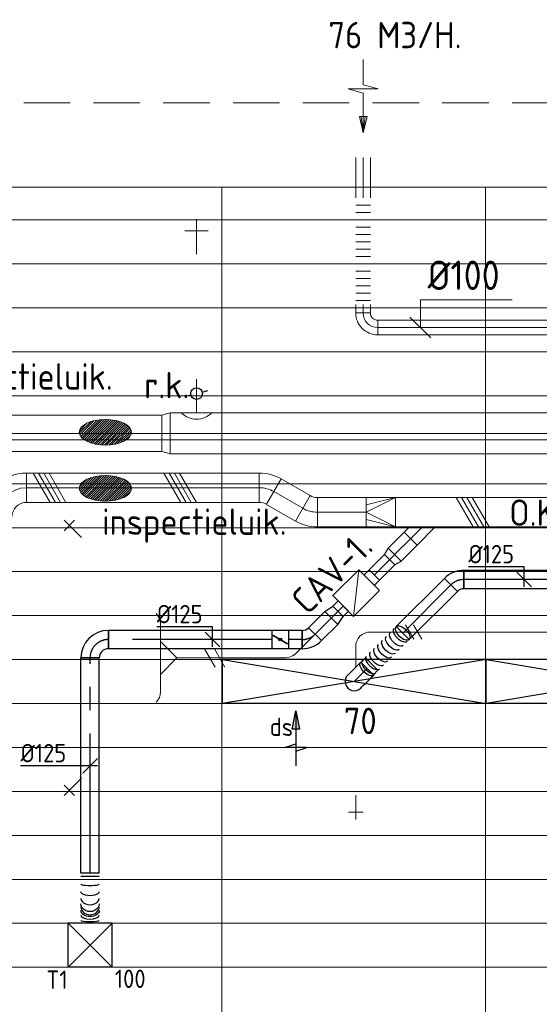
# Model space of a CAD drawing. Header units: millimetres. Extents: x -74969 to 28416, y 4400 to 50969.
# Tile 21 of 32: x -66894 to -63347, y 44250 to 50969. Entities that reach past the tile are written whole.
import ezdxf
from ezdxf.enums import TextEntityAlignment as Align

# ---------------------------------------------------------------- set-up
doc = ezdxf.new("R2010")
doc.units = ezdxf.units.MM
doc.header["$LTSCALE"] = 50
doc.linetypes.add('CENTER2', pattern=[28.575, 19.05, -3.175, 3.175, -3.175])
doc.linetypes.add('HIDDEN', pattern=[9.525, 6.35, -3.175])
for name, color, linetype, lineweight in [('WL570---_BESTAAND-HARTLIJN', 161, 'Continuous', 0), ('WL570---_BESTAAND-MAATVOERING', 161, 'Continuous', 0), ('WL570---_BESTAAND-RETOUR', 100, 'Continuous', 0), ('WL570---_BESTAAND-TOEVOER', 200, 'Continuous', 0), ('WL570---_DEMONTEREN', 10, 'Continuous', 0)]:
    doc.layers.add(name, color=color, linetype=linetype, lineweight=lineweight)
for name, color, linetype in [('WL570---_RETOUR', 100, 'Continuous'), ('WL570---_TOEVOER', 200, 'Continuous'), ('WL570---_TOEVOER_HL', 1, 'Continuous'), ('WL570---_TOEVOER_RST', 3, 'Continuous'), ('WL570---_TOEVOER_RST_HL', 1, 'Continuous'), ('WL5772--_R_KANAAL-H', 1, 'Continuous'), ('WM570---_TOEVOER', 2, 'Continuous'), ('WM570---_TOEVOER_PR', 2, 'Continuous'), ('WM570---_TOEVOER_RST_PR', 1, 'Continuous')]:
    doc.layers.add(name, color=color, linetype=linetype)
doc.layers.get('WL570---_DEMONTEREN').off()
doc.styles.add('BURO-018', font='ISO96.shx', dxfattribs={"height": 90})
doc.styles.add('BURO-025', font='ISO96.shx', dxfattribs={"height": 125})
doc.styles.add('ISO', font='ISO', dxfattribs={"height": 162})
doc.styles.add('MAATVOERING', font='ISO')

# ---------------------------------------------------------------- blocks, each defined once
blk = doc.blocks.new('VRO200200002002000H')
blk.add_lwpolyline([(0, 100), (0, -100), (200, -100), (200, 100)], close=True)
at = {"layer": 'WL570---_BESTAAND-TOEVOER'}
for p, q in [((0, 100), (200, 50)), ((0, -100), (200, -50))]:
    blk.add_line(p, q, dxfattribs=at)
blk.add_lwpolyline([(0, -100), (0, -100), (200, 0), (0, 100)], dxfattribs=at)
blk = doc.blocks.new('KARO')
for p, q in [((1, 0.5), (0, 0.5)), ((0, -0.5), (1, -0.5))]:
    blk.add_line(p, q)
at = {"invisible_edges": 15}
blk.add_3dface([(0, 0.5), (0, -0.5), (1, -0.5), (1, 0.5)], dxfattribs=at)
at = {"layer": 'WL570---_BESTAAND-HARTLIJN'}
blk.add_line((0, 0), (1, 0), dxfattribs=at)
blk = doc.blocks.new('OBO10000090ZE')
blk.add_lwpolyline([(-50, 0), (50, 0), (50, 100, 1), (-50, 100)], format="xyb", close=True)
at = {"layer": 'WL570---_BESTAAND-HARTLIJN'}
for points in [[(0, 0), (0, 150)], [(-50, 100), (50, 100)]]:
    blk.add_lwpolyline(points, dxfattribs=at)
blk = doc.blocks.new('OBO10000090H')
blk.add_lwpolyline([(50, -100, 0.414214), (-100, 50), (-100, -50, -0.414214), (-50, -100)], format="xyb", close=True)
at = {"invisible_edges": 15}
for points in [[(-91.3, -50.8), (-74, 47.7), (-100, 50), (-100, -50)], [(-82.9, -53), (-48.7, 41), (-74, 47.7), (-91.3, -50.8)], [(-75, -56.7), (-25, 29.9), (-48.7, 41), (-82.9, -53)], [(-67.9, -61.7), (-3.6, 14.9), (-25, 29.9), (-75, -56.7)], [(-61.7, -67.9), (14.9, -3.6), (-3.6, 14.9), (-67.9, -61.7)], [(-56.7, -75), (29.9, -25), (14.9, -3.6), (-61.7, -67.9)], [(-53, -82.9), (41, -48.7), (29.9, -25), (-56.7, -75)], [(-50.8, -91.3), (47.7, -74), (41, -48.7), (-53, -82.9)], [(-50, -100), (50, -100), (47.7, -74), (-50.8, -91.3)]]:
    blk.add_3dface(points, dxfattribs=at)
at = {"layer": 'WL570---_BESTAAND-HARTLIJN'}
blk.add_arc((-100, -100), 100, 0, 90, dxfattribs=at)
blk = doc.blocks.new('MVLINE')
blk.add_line((35.4, -35.4), (-35.4, 35.4))
blk = doc.blocks.new('AFZPIJL')
for points in [[(0, -10), (0, -6.52), (-2.06, -5.97), (2.06, -5.97), (0, -5.41), (0, 0)], [(-0.26, -2.22), (0, 0)], [(0.26, -2.22), (0, 0)]]:
    blk.add_lwpolyline(points)
blk.add_lwpolyline([(0.52, -2.22), (-0.52, -2.22), (0, 0)], close=True)
blk = doc.blocks.new('OSV2802500550K')
blk.add_lwpolyline([(-56, -140), (0, -125), (0, 125), (-56, 140)], close=True)
at = {"layer": 'WL570---_BESTAAND-HARTLIJN'}
blk.add_line((-56, 0), (0, 0), dxfattribs=at)
blk = doc.blocks.new('FLLINE100')
blk.add_line((0, -50), (0, 50))
blk = doc.blocks.new('OEX1000072800')
at = {"rotation": 90.0000000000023}
for p in [(0, -50), (0, -100), (0, -150), (0, -200), (0, -250), (0, -300), (0, -350), (0, -400), (0, -450), (0, -500), (0, -550), (0, -600), (0, -650), (0, -700)]:
    blk.add_blockref('FLLINE100', p, dxfattribs=at)
blk = doc.blocks.new('OBO16000090ZH')
blk.add_lwpolyline([(-80, -160), (80, -160), (80, 0, 1), (-80, 0)], format="xyb", close=True)
at = {"layer": 'WL570---_BESTAAND-HARTLIJN'}
for points in [[(0, -160), (0, 80)], [(-80, 0), (80, 0)]]:
    blk.add_lwpolyline(points, dxfattribs=at)
blk = doc.blocks.new('OZA25001600900')
blk.add_lwpolyline([(-105, 0, 0.414214), (-80, 25), (80, 25, 0.414214), (105, 0, 0.414214)], format="xyb")
at = {"layer": 'WL570---_BESTAAND-HARTLIJN'}
blk.add_line((0, 25), (0, 0), dxfattribs=at)
at = {"layer": 'WL570---_BESTAAND-RETOUR'}
blk.add_arc((0, 105), 148.5, 225, 315, dxfattribs=at)
blk = doc.blocks.new('OTS12512512500H')
blk.add_lwpolyline([(-112.5, -62.5), (112.5, -62.5), (112.5, 62.5), (62.5, 112.5), (-62.5, 112.5), (-112.5, 62.5)], close=True)
at = {"layer": 'WL570---_BESTAAND-HARTLIJN'}
blk.add_line((-112.5, 0), (112.5, 0), dxfattribs=at)
at = {"layer": 'WL570---_BESTAAND-TOEVOER'}
blk.add_lwpolyline([(-112.5, 0), (0, 112.5), (112.5, 0)], dxfattribs=at)
blk = doc.blocks.new('OSV1251000460G')
blk.add_lwpolyline([(0, -62.5), (46.7, -50), (46.7, 50), (0, 62.5)], close=True)
at = {"layer": 'WL570---_BESTAAND-HARTLIJN'}
blk.add_line((0, 0), (46.7, 0), dxfattribs=at)
blk = doc.blocks.new('OSV1251000460K')
blk.add_lwpolyline([(-46.7, -62.5), (0, -50), (0, 50), (-46.7, 62.5)], close=True)
at = {"layer": 'WL570---_BESTAAND-HARTLIJN'}
blk.add_line((-46.7, 0), (0, 0), dxfattribs=at)
blk = doc.blocks.new('VBX1001000010025000')
blk.add_lwpolyline([(50, -100), (300, -100), (300, 100), (50, 100)], close=True)
for points in [[(50, 50), (0, 50), (0, -50), (50, -50)], [(300, -50), (350, -50), (350, 50), (300, 50)]]:
    blk.add_lwpolyline(points)
at = {"layer": 'WL570---_BESTAAND-HARTLIJN'}
blk.add_line((300, 0), (350, 0), dxfattribs=at)
at = {"layer": 'WL570---_BESTAAND-TOEVOER'}
blk.add_line((50, -100), (300, 100), dxfattribs=at)
blk = doc.blocks.new('KARH')
for p, q in [((1, 0.5), (0, 0.5)), ((0, -0.5), (1, -0.5))]:
    blk.add_line(p, q)
at = {"invisible_edges": 15}
blk.add_3dface([(0, 0.5), (0, -0.5), (1, -0.5), (1, 0.5)], dxfattribs=at)
blk = doc.blocks.new('OBO12500045H')
blk.add_lwpolyline([(62.5, -51.8, 0.198912), (7.6, 80.8), (-80.8, -7.6, -0.198912), (-62.5, -51.8)], format="xyb", close=True)
at = {"invisible_edges": 15}
for points in [[(-77.1, -11.6), (18.6, 68.7), (7.6, 80.8), (-80.8, -7.6)], [(-73.8, -15.9), (28.6, 55.8), (18.6, 68.7), (-77.1, -11.6)], [(-70.9, -20.5), (37.4, 42), (28.6, 55.8), (-73.8, -15.9)], [(-68.4, -25.4), (44.9, 27.5), (37.4, 42), (-70.9, -20.5)], [(-66.3, -30.4), (51.2, 12.4), (44.9, 27.5), (-68.4, -25.4)], [(-64.6, -35.6), (56.1, -3.2), (51.2, 12.4), (-66.3, -30.4)], [(-63.4, -40.9), (59.7, -19.2), (56.1, -3.2), (-64.6, -35.6)], [(-62.7, -46.3), (61.8, -35.4), (59.7, -19.2), (-63.4, -40.9)], [(-62.5, -51.8), (62.5, -51.8), (61.8, -35.4), (-62.7, -46.3)]]:
    blk.add_3dface(points, dxfattribs=at)
at = {"layer": 'WL570---_BESTAAND-HARTLIJN'}
blk.add_arc((-125, -51.8), 125, 0, 45, dxfattribs=at)
blk = doc.blocks.new('OAF12500045R')
blk.add_line((-138.4, 0), (138.4, 0))
blk.add_lwpolyline([(-88.4, 0), (35.4, 123.7), (123.7, 35.4), (88.4, 0)])
at = {"layer": 'WL570---_BESTAAND-HARTLIJN'}
blk.add_line((79.5, 79.5), (0, 0), dxfattribs=at)
blk = doc.blocks.new('OBO10000045R')
blk.add_lwpolyline([(79.3, -70.7, 0.198912), (35.4, 35.4), (-35.4, -35.4, -0.198912), (-20.7, -70.7)], format="xyb", close=True)
at = {"invisible_edges": 15}
for points in [[(-32.4, -38.6), (44.2, 25.7), (35.4, 35.4), (-35.4, -35.4)], [(-29.8, -42), (52.2, 15.3), (44.2, 25.7), (-32.4, -38.6)], [(-27.4, -45.7), (59.2, 4.3), (52.2, 15.3), (-29.8, -42)], [(-25.4, -49.6), (65.2, -7.3), (59.2, 4.3), (-27.4, -45.7)], [(-23.7, -53.6), (70.2, -19.4), (65.2, -7.3), (-25.4, -49.6)], [(-22.4, -57.8), (74.2, -31.9), (70.2, -19.4), (-23.7, -53.6)], [(-21.5, -62), (77, -44.7), (74.2, -31.9), (-22.4, -57.8)], [(-20.9, -66.4), (78.7, -57.6), (77, -44.7), (-21.5, -62)], [(-20.7, -70.7), (79.3, -70.7), (78.7, -57.6), (-20.9, -66.4)]]:
    blk.add_3dface(points, dxfattribs=at)
at = {"layer": 'WL570---_BESTAAND-HARTLIJN'}
blk.add_arc((-70.7, -70.7), 100, 0, 45, dxfattribs=at)
blk = doc.blocks.new('OBO20000090H')
blk.add_lwpolyline([(100, -200, 0.414214), (-200, 100), (-200, -100, -0.414214), (-100, -200)], format="xyb", close=True)
at = {"invisible_edges": 15}
for points in [[(-182.6, -101.5), (-147.9, 95.4), (-200, 100), (-200, -100)], [(-165.8, -106), (-97.4, 81.9), (-147.9, 95.4), (-182.6, -101.5)], [(-150, -113.4), (-50, 59.8), (-97.4, 81.9), (-165.8, -106)], [(-135.7, -123.4), (-7.2, 29.8), (-50, 59.8), (-150, -113.4)], [(-123.4, -135.7), (29.8, -7.2), (-7.2, 29.8), (-135.7, -123.4)], [(-113.4, -150), (59.8, -50), (29.8, -7.2), (-123.4, -135.7)], [(-106, -165.8), (81.9, -97.4), (59.8, -50), (-113.4, -150)], [(-101.5, -182.6), (95.4, -147.9), (81.9, -97.4), (-106, -165.8)], [(-100, -200), (100, -200), (95.4, -147.9), (-101.5, -182.6)]]:
    blk.add_3dface(points, dxfattribs=at)
at = {"layer": 'WL570---_BESTAAND-HARTLIJN'}
blk.add_arc((-200, -200), 200, 0, 90, dxfattribs=at)
blk = doc.blocks.new('OBO20000030H')
blk.add_lwpolyline([(100, -53.6, 0.131652), (59.8, 96.4), (-113.4, -3.6, -0.131652), (-100, -53.6)], format="xyb", close=True)
at = {"invisible_edges": 15}
for points in [[(-110.6, -8.7), (68.1, 81), (59.8, 96.4), (-113.4, -3.6)], [(-108.2, -14), (75.5, 65.2), (68.1, 81), (-110.6, -8.7)], [(-106, -19.4), (81.9, 49), (75.5, 65.2), (-108.2, -14)], [(-104.2, -24.9), (87.4, 32.5), (81.9, 49), (-106, -19.4)], [(-102.7, -30.5), (91.9, 15.6), (87.4, 32.5), (-104.2, -24.9)], [(-101.5, -36.2), (95.4, -1.5), (91.9, 15.6), (-102.7, -30.5)], [(-100.7, -42), (98, -18.8), (95.4, -1.5), (-101.5, -36.2)], [(-100.2, -47.8), (99.5, -36.1), (98, -18.8), (-100.7, -42)], [(-100, -53.6), (100, -53.6), (99.5, -36.1), (-100.2, -47.8)]]:
    blk.add_3dface(points, dxfattribs=at)
at = {"layer": 'WL570---_BESTAAND-HARTLIJN'}
blk.add_arc((-200, -53.6), 200, 0, 30, dxfattribs=at)
blk = doc.blocks.new('ORK16000000')
at = {"layer": 'WL5772--_R_KANAAL-H'}
for p, q in [((38.6, 10.4), (77.3, 20.7)), ((-38.6, -10.4), (-77.3, -20.7))]:
    blk.add_line(p, q, dxfattribs=at)
blk.add_circle((0, 0), 40, dxfattribs=at)
blk = doc.blocks.new('UISO')
for p, q in [((0, 0.18), (1, 0.757)), ((0, 0), (1, 0.577))]:
    blk.add_line(p, q)
at = {"layer": 'WL570---_BESTAAND-TOEVOER'}
for p, q in [((0, 0.36), (1, 0.937)), ((0, -0.18), (1, 0.397))]:
    blk.add_line(p, q, dxfattribs=at)
blk = doc.blocks.new('*U192')
at = {"color": 0, "ltscale": 10}
for p, q in [((900, 150, -2700), (-900, 150, -2700)), ((-900, -150, -2700), (-900, 150, -2700)), ((900, -150, -2700), (900, 150, -2700)), ((900, -150, -2700), (-900, -150, -2700))]:
    blk.add_line(p, q, dxfattribs=at)
at = {"layer": 'WL570---_TOEVOER_RST_HL', "linetype": 'CENTER2'}
blk.add_circle((0, 0, -2700), 0.075, dxfattribs=at)
at = {"layer": 'WL570---_TOEVOER_RST', "color": 1, "style": 'BURO-018'}
for tag in ['MC', 'Q']:
    blk.add_attdef(tag, text='', height=180, dxfattribs=at).set_placement((0, 0), align=Align.MIDDLE)
at = {"layer": 'WM570---_TOEVOER_RST_PR', "color": 1, "style": 'BURO-018'}
blk.add_attdef('POSNR', text='', height=180, dxfattribs=at).set_placement((0, 0), align=Align.MIDDLE)
blk = doc.blocks.new('Block plafond 6e verd noord')
at = {"color": 8, "linetype": 'Continuous', "lineweight": 13}
for p, q in [((0, 0), (21450, 0)), ((7125, 0), (7125, -6450)), ((8925, 0), (8925, -6450)), ((0, -224.9), (21447.3, -224.9)), ((0, -524.9), (21447.3, -524.9)), ((0, -824.9), (21447.3, -824.9)), ((0, -1124.9), (21447.3, -1124.9)), ((0, -1424.9), (21447.3, -1424.9)), ((0, -1724.9), (21447.3, -1724.9)), ((0, -2024.9), (21447.3, -2024.9)), ((0, -2324.9), (21447.3, -2324.9)), ((0, -2624.9), (21447.3, -2624.9)), ((0, -2924.9), (21447.3, -2924.9)), ((0, -3224.9), (21447.3, -3224.9)), ((0, -3524.9), (21447.3, -3524.9)), ((0, -3824.9), (21447.3, -3824.9)), ((0, -4124.9), (21447.3, -4124.9)), ((0, -4424.9), (21447.3, -4424.9)), ((0, -4724.9), (21447.3, -4724.9)), ((0, -5024.9), (21447.3, -5024.9)), ((0, -5324.9), (21447.3, -5324.9))]:
    blk.add_line(p, q, dxfattribs=at)
blk = doc.blocks.new('*U217')
at = {"color": 0, "ltscale": 10}
for p, q in [((150, 150, -2500), (-150, 150, -2500)), ((-150, -150, -2500), (-150, 150, -2500)), ((150, -150, -2500), (-150, 150, -2500)), ((-150, -150, -2500), (150, 150, -2500)), ((150, -150, -2500), (150, 150, -2500)), ((150, -150, -2500), (-150, -150, -2500))]:
    blk.add_line(p, q, dxfattribs=at)
at = {"layer": 'WL570---_TOEVOER_RST_HL', "linetype": 'CENTER2'}
blk.add_circle((0, 0, -2500), 0.075, dxfattribs=at)
at = {"layer": 'WL570---_TOEVOER_RST', "color": 2, "style": 'BURO-025'}
for tag in ['MC', 'Q']:
    blk.add_attdef(tag, text='', height=125, dxfattribs=at).set_placement((0, 0), align=Align.MIDDLE)
at = {"layer": 'WM570---_TOEVOER_RST_PR', "color": 2, "style": 'BURO-025'}
blk.add_attdef('POSNR', text='', height=125, dxfattribs=at).set_placement((0, 0), align=Align.MIDDLE)
blk = doc.blocks.new('*U403')
at = {"color": 0, "ltscale": 10}
for p, q in [((-62.5, 125, -2700), (62.5, 125, -2700)), ((-125, -62.5, -2700), (-125, 62.5, -2700))]:
    blk.add_line(p, q, dxfattribs=at)
for radius, end in [(62.5, 0), (187.5, 360)]:
    blk.add_arc((-125, 125, -2700), radius, 270, end, dxfattribs=at)
at = {"layer": 'WL570---_TOEVOER_HL', "linetype": 'CENTER2'}
blk.add_arc((-125, 125, -2700), 125, 270, 0, dxfattribs=at)
at = {"layer": 'WM570---_TOEVOER_PR', "color": 2, "style": 'BURO-025'}
blk.add_attdef('POSNR', text='', height=125, dxfattribs=at).set_placement((0, 0), align=Align.MIDDLE)
blk = doc.blocks.new('*U404')
at = {"color": 0, "ltscale": 10}
for p, q in [((0, 62.5, -2700), (157.2, 62.5, -2700)), ((0, -62.5, -2700), (0, 62.5, -2700)), ((157.2, 62.5, -2700), (157.2, -62.5, -2700)), ((0, -62.5, -2700), (157.2, -62.5, -2700))]:
    blk.add_line(p, q, dxfattribs=at)
at = {"layer": 'WL570---_TOEVOER_HL', "linetype": 'CENTER2'}
blk.add_line((0, 0, -2700), (157.2, 0, -2700), dxfattribs=at)
at = {"layer": 'WM570---_TOEVOER_PR', "color": 2, "style": 'BURO-025'}
blk.add_attdef('POSNR', text='', height=125, dxfattribs=at).set_placement((0, 0), align=Align.MIDDLE)
blk = doc.blocks.new('*U405')
at = {"color": 0, "ltscale": 10}
for p, q in [((0, 62.5, -2700), (64.18, 50, -2700)), ((0, 62.5, -2700), (0, -62.5, -2700)), ((64.18, 50, -2700), (114.18, 50, -2700)), ((114.18, 50, -2700), (114.18, -50, -2700)), ((0, -62.5, -2700), (64.18, -50, -2700)), ((64.18, -50, -2700), (114.18, -50, -2700))]:
    blk.add_line(p, q, dxfattribs=at)
at = {"layer": 'WL570---_TOEVOER_HL', "linetype": 'CENTER2'}
for p in [(0, 0, -2700), (114.18, 0, -2700)]:
    blk.add_line(p, (64.18, 0, -2700), dxfattribs=at)
blk.add_circle((0, 0, -2700), 0.075, dxfattribs=at)
at = {"layer": 'WM570---_TOEVOER_PR', "color": 2, "style": 'BURO-025'}
blk.add_attdef('POSNR', text='', height=125, dxfattribs=at).set_placement((0, 0), align=Align.MIDDLE)
blk = doc.blocks.new('*U406')
at = {"color": 0, "ltscale": 10}
for p, q in [((0, 62.5, -2700), (1468.4, 62.5, -2700)), ((0, -62.5, -2700), (0, 62.5, -2700)), ((1468.4, 62.5, -2700), (1468.4, -62.5, -2700)), ((0, -62.5, -2700), (1468.4, -62.5, -2700))]:
    blk.add_line(p, q, dxfattribs=at)
at = {"layer": 'WL570---_TOEVOER_HL', "linetype": 'CENTER2'}
blk.add_line((0, 0, -2700), (1468.4, 0, -2700), dxfattribs=at)
at = {"layer": 'WM570---_TOEVOER_PR', "color": 2, "style": 'BURO-025'}
blk.add_attdef('POSNR', text='', height=125, dxfattribs=at).set_placement((0, 0), align=Align.MIDDLE)
blk = doc.blocks.new('*U407')
at = {"color": 0, "ltscale": 10}
for p, q in [((0, 62.5, -2700), (0, -62.5, -2700)), ((24, 62.5, -2700), (24, -62.5, -2700)), ((343.1, 62.5, -2700), (343.1, -62.5, -2700))]:
    blk.add_line(p, q, dxfattribs=at)
for centre, major_axis, ratio, start_param, end_param in [((75.4, 0, -2700), (0, -62.5), 0.146751, 0, 3.141593), ((174.1, 0, -2700), (0, -62.5), 0.672923, 0, 3.141593), ((231, 0, -2700), (0, 62.5), 0.861222, 3.141593, 6.283185), ((287.4, 0, -2700), (0, 62.5), 0.427878, 3.141593, 6.283185)]:
    blk.add_ellipse(centre, major_axis=major_axis, ratio=ratio, start_param=start_param, end_param=end_param, dxfattribs=at)
at = {"color": 0, "ltscale": 10, "extrusion": (0, 0, -1)}
for centre, major_axis, ratio, start_param, end_param in [((128.2, 0, -2700), (0, 62.5), 0.427878, 0, 3.141593), ((209.4, 0, -2700), (0, 62.5), 0.861222, 0, 3.141593), ((255.5, 0, -2700), (0, -62.5), 0.672923, 3.141593, 6.283185), ((324, 0, -2700), (0, -62.5), 0.146751, 3.141593, 6.283185)]:
    blk.add_ellipse(centre, major_axis=major_axis, ratio=ratio, start_param=start_param, end_param=end_param, dxfattribs=at)
at = {"layer": 'WM570---_TOEVOER_PR', "color": 2, "style": 'BURO-025'}
blk.add_attdef('POSNR', text='', height=125, dxfattribs=at).set_placement((0, 0), align=Align.MIDDLE)
blk = doc.blocks.new('*U408')
at = {"color": 0, "ltscale": 10}
for p, q in [((0, 62.5, -2700), (1117.2, 62.5, -2700)), ((1117.2, 62.5, -2700), (1117.2, -62.5, -2700)), ((0, -62.5, -2700), (1117.2, -62.5, -2700))]:
    blk.add_line(p, q, dxfattribs=at)
at = {"layer": 'WL570---_TOEVOER_HL', "linetype": 'CENTER2'}
blk.add_line((0, 0, -2700), (1117.2, 0, -2700), dxfattribs=at)
at = {"layer": 'WM570---_TOEVOER_PR', "color": 2, "style": 'BURO-025'}
blk.add_attdef('POSNR', text='', height=125, dxfattribs=at).set_placement((0, 0), align=Align.MIDDLE)
blk = doc.blocks.new('*U409')
at = {"color": 0, "ltscale": 10}
for p, q in [((0, 62.5, -2700), (92.9, 62.5, -2700)), ((0, -62.5, -2700), (0, 62.5, -2700)), ((0, -62.5, -2700), (92.9, -62.5, -2700))]:
    blk.add_line(p, q, dxfattribs=at)
at = {"layer": 'WL570---_TOEVOER_HL', "linetype": 'CENTER2'}
blk.add_line((0, 0, -2700), (92.9, 0, -2700), dxfattribs=at)
at = {"layer": 'WM570---_TOEVOER_PR', "color": 2, "style": 'BURO-025'}
blk.add_attdef('POSNR', text='', height=125, dxfattribs=at).set_placement((0, 0), align=Align.MIDDLE)
blk = doc.blocks.new('*U410')
at = {"ltscale": 10}
for p, q in [((-56.4, 62.5, -2700), (56.4, 62.5, -2700)), ((-56.4, -62.5, -2700), (-56.4, 62.5, -2700)), ((-49.4, 27.3, -2700), (-48.4, 29.1, -2700)), ((48.4, -29.1, -2700), (-49.4, 27.3, -2700)), ((49.4, -27.3, -2700), (-48.4, 29.1, -2700)), ((56.4, 62.5, -2700), (56.4, -62.5, -2700)), ((-56.4, -62.5, -2700), (56.4, -62.5, -2700)), ((48.4, -29.1, -2700), (49.4, -27.3, -2700))]:
    blk.add_line(p, q, dxfattribs=at)
blk.add_circle((0, 0, -2700), 9.41, dxfattribs=at)
at = {"layer": 'WL570---_TOEVOER', "color": 2, "style": 'BURO-025'}
blk.add_attdef('I', text='', height=125, dxfattribs=at).set_placement((0, 0), align=Align.MIDDLE)
at = {"layer": 'WM570---_TOEVOER_PR', "color": 2, "style": 'BURO-025'}
blk.add_attdef('POSNR', text='', height=125, dxfattribs=at).set_placement((0, 0), align=Align.MIDDLE)
blk = doc.blocks.new('*U411')
at = {"color": 0, "ltscale": 10}
for p, q in [((-51.8, -62.5, -2700), (-51.8, 62.5, -2700)), ((80.8, 7.6, -2700), (-7.6, -80.8, -2700))]:
    blk.add_line(p, q, dxfattribs=at)
for radius in [187.6, 62.6]:
    blk.add_arc((-51.8, -125.1, -2700), radius, 45, 90, dxfattribs=at)
at = {"layer": 'WL570---_TOEVOER_HL', "linetype": 'CENTER2'}
blk.add_arc((-51.8, -125.1, -2700), 125.1, 45, 90, dxfattribs=at)
at = {"layer": 'WM570---_TOEVOER_PR', "color": 2, "style": 'BURO-025'}
blk.add_attdef('POSNR', text='', height=125, dxfattribs=at).set_placement((0, 0), align=Align.MIDDLE)
blk = doc.blocks.new('*U412')
at = {"layer": 'WM570---_TOEVOER', "color": 0, "ltscale": 10}
for p, q in [((50, 0), (-474.4, 0)), ((-50, -50), (50, 50))]:
    blk.add_line(p, q, dxfattribs=at)
at = {"layer": 'WM570---_TOEVOER', "color": 0, "style": 'BURO-025'}
blk.add_text('%%c125', height=125, dxfattribs=at).set_placement((-474.4, 25))
blk = doc.blocks.new('*U413')
at = {"layer": 'WM570---_TOEVOER', "color": 0, "ltscale": 10}
for p, q in [((0, 86.2), (-380.4, 86.2)), ((0, -50), (0, 86.2)), ((50, -50), (-50, 50))]:
    blk.add_line(p, q, dxfattribs=at)
at = {"layer": 'WM570---_TOEVOER', "color": 0, "style": 'BURO-025'}
blk.add_text('%%c125', height=125, dxfattribs=at).set_placement((-380.4, 111.2))
blk = doc.blocks.new('*U428')
at = {"color": 0, "ltscale": 10}
for p, q in [((0, 62.5, -2700), (849, 62.5, -2700)), ((849, 62.5, -2700), (849, -62.5, -2700)), ((0, -62.5, -2700), (849, -62.5, -2700))]:
    blk.add_line(p, q, dxfattribs=at)
at = {"layer": 'WL570---_TOEVOER_HL', "linetype": 'CENTER2'}
blk.add_line((0, 0, -2700), (849, 0, -2700), dxfattribs=at)
at = {"layer": 'WM570---_TOEVOER_PR', "color": 2, "style": 'BURO-025'}
blk.add_attdef('POSNR', text='', height=125, dxfattribs=at).set_placement((0, 0), align=Align.MIDDLE)
blk = doc.blocks.new('*U429')
at = {"color": 0, "ltscale": 10}
for p, q in [((-51.8, -62.5, -2700), (-51.8, 62.5, -2700)), ((80.8, 7.6, -2700), (-7.6, -80.8, -2700))]:
    blk.add_line(p, q, dxfattribs=at)
for radius in [187.6, 62.6]:
    blk.add_arc((-51.8, -125.1, -2700), radius, 45, 90, dxfattribs=at)
at = {"layer": 'WL570---_TOEVOER_HL', "linetype": 'CENTER2'}
blk.add_arc((-51.8, -125.1, -2700), 125.1, 45, 90, dxfattribs=at)
at = {"layer": 'WM570---_TOEVOER_PR', "color": 2, "style": 'BURO-025'}
blk.add_attdef('POSNR', text='', height=125, dxfattribs=at).set_placement((0, 0), align=Align.MIDDLE)
blk = doc.blocks.new('*U432')
at = {"color": 0, "ltscale": 10}
for p, q in [((-59.4, 125, -2500), (-59.4, 169.3, -2500)), ((-59.4, 169.3, -2500), (59.4, 169.3, -2500)), ((59.4, 125, -2500), (59.4, 169.3, -2500)), ((-62.5, 108.5, -2500), (-62.5, 125, -2500)), ((-62.5, 125, -2500), (62.5, 125, -2500)), ((-62.5, 76.8, -2500), (-62.5, 108.5, -2500)), ((-62.5, 48.2, -2500), (-62.5, 76.8, -2500)), ((-59.4, 125, -2500), (59.4, 125, -2500)), ((62.5, 108.5, -2500), (62.5, 125, -2500)), ((62.5, 76.8, -2500), (62.5, 108.5, -2500)), ((62.5, 48.2, -2500), (62.5, 76.8, -2500)), ((-62.5, 25, -2500), (-62.5, 48.2, -2500)), ((-62.5, 8.5, -2500), (-62.5, 25, -2500)), ((-62.5, 0, -2500), (-62.5, 8.5, -2500)), ((62.5, 25, -2500), (62.5, 48.2, -2500)), ((62.5, 8.5, -2500), (62.5, 25, -2500)), ((62.5, 0, -2500), (62.5, 8.5, -2500))]:
    blk.add_line(p, q, dxfattribs=at)
blk.add_arc((0, 0, -2500), 62.5, 180, 0, dxfattribs=at)
at = {"layer": 'WL570---_TOEVOER_HL', "linetype": 'CENTER2'}
blk.add_line((0, 0, -2500), (0, 125, -2500), dxfattribs=at)
at = {"layer": 'WM570---_TOEVOER_PR', "color": 2, "style": 'BURO-025'}
blk.add_attdef('POSNR', text='', height=125, dxfattribs=at).set_placement((0, 0), align=Align.MIDDLE)
blk = doc.blocks.new('*U433')
at = {"color": 0, "ltscale": 10}
for p, q in [((0, 62.5, -2700), (464.9, 62.5, -2700)), ((0, -62.5, -2700), (0, 62.5, -2700)), ((464.9, 62.5, -2700), (464.9, -62.5, -2700)), ((0, -62.5, -2700), (464.9, -62.5, -2700))]:
    blk.add_line(p, q, dxfattribs=at)
at = {"layer": 'WL570---_TOEVOER_HL', "linetype": 'CENTER2'}
blk.add_line((0, 0, -2700), (464.9, 0, -2700), dxfattribs=at)
at = {"layer": 'WM570---_TOEVOER_PR', "color": 2, "style": 'BURO-025'}
blk.add_attdef('POSNR', text='', height=125, dxfattribs=at).set_placement((0, 0), align=Align.MIDDLE)
blk = doc.blocks.new('*U434')
at = {"color": 0, "ltscale": 10, "extrusion": (3.92523e-17, -3.92523e-17, -1)}
for centre, end_param in [((0, 0, -2700), 6.280044), ((19, 0, -2700), 3.141593), ((57.1, 0, -2700), 3.141593), ((95.2, 0, -2700), 3.141593), ((133.3, 0, -2700), 3.141593), ((171.4, 0, -2700), 3.141593), ((209.4, 0, -2700), 3.141593), ((247.5, 0, -2700), 3.141593), ((285.6, 0, -2700), 3.141593), ((323.7, 0, -2700), 3.141593), ((342.7, 0, -2700), 3.141593)]:
    blk.add_ellipse(centre, major_axis=(0, 62.5), ratio=0.504035, start_param=0, end_param=end_param, dxfattribs=at)
at = {"layer": 'WM570---_TOEVOER_PR', "color": 2, "style": 'BURO-025'}
blk.add_attdef('POSNR', text='', height=125, dxfattribs=at).set_placement((0, 0), align=Align.MIDDLE)
blk = doc.blocks.new('LU-PIJL6')
at = {"color": 0, "linetype": 'Continuous'}
for p, q in [((-5, -1.5), (-5, 1.5)), ((-5, 1.5), (-4.5, 0)), ((0, 0), (-7.5, 0)), ((-5.5, 0), (-5, -1.5)), ((-2.5, -0.5), (-2.5, 0.5)), ((-2.5, 0.5), (0, 0)), ((0, 0), (-2.5, -0.5))]:
    blk.add_line(p, q, dxfattribs=at)
blk.add_solid([(-2.5, 0.5), (-2.5, -0.5), (0, 0)], dxfattribs=at)
blk = doc.blocks.new('*U512')
at = {"layer": 'WM570---_TOEVOER', "color": 0, "ltscale": 10}
for p, q in [((0, 85.7), (-380.4, 85.7)), ((0, -50), (0, 85.7)), ((50, -50), (-50, 50))]:
    blk.add_line(p, q, dxfattribs=at)
at = {"layer": 'WM570---_TOEVOER', "color": 0, "style": 'BURO-025'}
blk.add_text('%%c125', height=125, dxfattribs=at).set_placement((-380.4, 110.7))

msp = doc.modelspace()

# ---------------------------------------------------------------- hatches: boundary and pattern name
at = {"layer": 'WL570---_BESTAAND-MAATVOERING'}
h = msp.add_hatch(dxfattribs=at)
h.set_pattern_fill('ANSI31', color=256, scale=3.5, style=0)
h.set_pattern_definition([(45, (-63652.829, 29058.091), (-7.857724, 7.857724), [])])
edge = h.paths.add_edge_path()
edge.add_ellipse((-66309.1, 48154), major_axis=(-178.4, 0), ratio=0.489711, start_angle=0, end_angle=360)
h = msp.add_hatch(dxfattribs=at)
h.set_pattern_fill('ANSI31', color=256, scale=3.5, style=0)
h.set_pattern_definition([(45, (-63652.829, 28675.214), (-7.857724, 7.857724), [])])
edge = h.paths.add_edge_path()
edge.add_ellipse((-66309.1, 47771.1), major_axis=(-178.4, 0), ratio=0.489711, start_angle=0, end_angle=360)

# ---------------------------------------------------------------- linework, layer by layer
at = {"layer": 'WL570---_BESTAAND-MAATVOERING', "color": 7, "linetype": 'HIDDEN'}
for p, q in [((-73057.7, 50402.4), (-50769.4, 50402.4)), ((-73057.7, 49302.4), (-50769.4, 49302.4))]:
    msp.add_line(p, q, dxfattribs=at)
at = {"layer": 'WL570---_BESTAAND-MAATVOERING'}
msp.add_lwpolyline([(-64159, 48868.5), (-64159, 49058.2), (-63532.8, 49058.2)], dxfattribs=at)
for centre in [(-66309.1, 48154), (-66309.1, 47771.1)]:
    msp.add_ellipse(centre, major_axis=(-178.4, 0), ratio=0.489711, dxfattribs=at)
at = {"layer": 'WL570---_TOEVOER'}
for p, q in [((-65510, 46602.5), (-63710, 46302.5)), ((-63710, 46602.5), (-65510, 46302.5)), ((-63710, 46602.4), (-61910, 46302.4)), ((-61910, 46602.4), (-63710, 46302.4))]:
    msp.add_line(p, q, dxfattribs=at)

# ---------------------------------------------------------------- block references
msp.add_blockref('Block plafond 6e verd noord', (-72638.5, 49827.4))
at = {"layer": 'WL570---_BESTAAND-MAATVOERING', "xscale": 2, "yscale": 2, "zscale": 2}
msp.add_blockref('MVLINE', (-64159, 48868.5), dxfattribs=at)
at = {"layer": 'WL570---_BESTAAND-RETOUR', "color": 2, "xscale": 50, "yscale": 50, "zscale": 50, "rotation": 180.000000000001}
msp.add_blockref('AFZPIJL', (-64548.9, 50197.8), dxfattribs=at)
at = {"layer": 'WL570---_BESTAAND-RETOUR'}
for p, xscale, yscale, zscale, rotation in [((-64550.1, 49753), 275.9456809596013, 100, 100, 90.00000000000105), ((-64550.1, 49025.1), 55.98824614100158, 100, 100, 270.000000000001), ((-63102, 48868.5), 1348.069124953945, 100, 100, 180.000000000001), ((-59884.4, 48146.3), 5981.963284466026, 280, 280, 180)]:
    msp.add_blockref('KARO', p, dxfattribs=dict(at, xscale=xscale, yscale=yscale, zscale=zscale, rotation=rotation))
msp.add_blockref('OEX1000072800', (-64550.1, 49753), dxfattribs=at)
for name, p, rotation in [('OBO10000090H', (-64550.1, 48868.5), 180.000000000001), ('OSV2802500550K', (-65922.4, 48146.3), 180)]:
    msp.add_blockref(name, p, dxfattribs=dict(at, rotation=rotation))
at = {"layer": 'WL570---_BESTAAND-RETOUR', "xscale": 1633.94389469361, "yscale": 250, "zscale": 250}
msp.add_blockref('KARO', (-67556.3, 48146.3), dxfattribs=at)
at = {"layer": 'WL570---_BESTAAND-TOEVOER'}
for name, p, rotation in [('OBO20000090H', (-67046.9, 47775.2), 90), ('OBO20000030H', (-65204.9, 47775.2), 59.99999999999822), ('OBO20000030H', (-64915, 47607.8), 239.9999999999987), ('VRO200200002002000H', (-64328.6, 47607.8), 180.000000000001), ('OAF12500045R', (-64145.2, 47507.8), 180), ('VBX1001000010025000', (-64472.7, 47180), 225.0000000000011)]:
    msp.add_blockref(name, p, dxfattribs=dict(at, rotation=rotation))
for name, p, xscale, yscale, zscale, rotation in [('KARO', (-65258.5, 47775.2), 1588.44661383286, 200, 200, 180), ('UISO', (-66614.2, 47675.2), 200, 200, 200, 90), ('UISO', (-65722.4, 47675.2), 200, 200, 200, 90), ('KARO', (-64961.4, 47634.6), 227.5133284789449, 200, 200, 149.9999999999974), ('KARH', (-60879.6, 47607.8), 3449.021437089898, 200, 200, 180), ('UISO', (-63877.7, 47707.8), 200, 200, 200, 270), ('KARO', (-64224.7, 47428.3), 158.5809906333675, 125, 125, 225.0000000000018), ('KARO', (-64472.7, 47180), -148.2546959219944, 100, 100, 225)]:
    msp.add_blockref(name, p, dxfattribs=dict(at, xscale=xscale, yscale=yscale, zscale=zscale, rotation=rotation))
at = {"layer": 'WL570---_BESTAAND-TOEVOER', "xscale": 332.8229276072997, "yscale": 200, "zscale": 200}
msp.add_blockref('KARO', (-64861.4, 47607.8), dxfattribs=at)
at = {"layer": 'WL570---_BESTAAND-TOEVOER', "xscale": -1, "rotation": 45}
msp.add_blockref('OSV1251000460K', (-64367.9, 47284.8), dxfattribs=at)
at = {"layer": 'WL570---_DEMONTEREN'}
for name, p in [('OBO16000090ZH', (-65687.4, 49528.1)), ('OZA25001600900', (-65686.5, 48286.3)), ('OBO10000045R', (-65962.2, 46917.1))]:
    msp.add_blockref(name, p, dxfattribs=at)
for name, p, xscale, yscale, zscale, rotation in [('KARO', (-65686.5, 48311.3), 204.348647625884, 160, 160, 90), ('KARO', (-66483.7, 47446.7), 16.03765465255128, 100, 100, 315.000000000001), ('KARO', (-64720.2, 46932.5), 148.2546959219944, 100, 100, 225), ('KARO', (-65001.9, 46650.7), 203.5146127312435, 125, 125, 44.99999999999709), ('KARO', (-63010.9, 46790.5), 1489.302211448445, 100, 100, 180), ('UISO', (-64166.4, 46740.5), 100, 100, 100, 90), ('KARO', (-65932.9, 46726.6), 73.0667997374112, 125, 125, 90), ('UISO', (-65609.7, 46676.6), 125, 125, 125, 270), ('KARO', (-64600.2, 46690.5), 138.5896735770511, 100, 100, 270), ('KARO', (-65932.9, 46501.6), 73.86159897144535, 125, 125, 270), ('KARO', (-66483.7, 45781.5), -16.03765465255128, 100, 100, 224.999999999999), ('KARO', (-64600.2, 45661.9), -16.03765465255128, 100, 100, 269.999999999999)]:
    msp.add_blockref(name, p, dxfattribs=dict(at, xscale=xscale, yscale=yscale, zscale=zscale, rotation=rotation))
for name, p, rotation in [('ORK16000000', (-65686.5, 48417.7), 180), ('OBO10000090ZE', (-66483.7, 47446.7), 45.00000000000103), ('OSV1251000460G', (-65932.9, 46799.7), 90.00000000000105), ('OSV1251000460K', (-64825.1, 46827.6), 45), ('OBO10000090H', (-64600.2, 46790.5), 89.99999999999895), ('OTS12512512500H', (-65932.9, 46614.1), 270), ('OBO12500045H', (-65038.6, 46614.1), 270)]:
    msp.add_blockref(name, p, dxfattribs=dict(at, rotation=rotation))
at = {"layer": 'WL570---_DEMONTEREN', "xscale": 730.0986896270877, "yscale": 125, "zscale": 125}
msp.add_blockref('KARO', (-65820.4, 46614.1), dxfattribs=at)
at = {"layer": 'WL570---_DEMONTEREN', "xscale": -1}
for name, p, rotation in [('OBO10000045R', (-65962.2, 46311.1), 180), ('OSV1251000460G', (-65932.9, 46427.8), 89.99999999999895), ('OBO10000090ZE', (-66483.7, 45781.5), 134.999999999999), ('OBO10000090ZE', (-64600.2, 45661.9), 180)]:
    msp.add_blockref(name, p, dxfattribs=dict(at, rotation=rotation))
at = {"layer": 'WL570---_RETOUR', "xscale": 50, "yscale": 50, "zscale": 50, "rotation": 90}
msp.add_blockref('LU-PIJL6', (-65009.4, 46252.4), dxfattribs=at)
at = {"layer": 'WL570---_TOEVOER'}
for name, p, rotation in [('*U429', (-63913.9, 47148.6, 2700), 45), ('*U428', (-63013.1, 47148.6, 2700), 180), ('*U433', (-64279.3, 46783.2, 2700), 45), ('*U405', (-64765.9, 46886.8, 2700), 44.99999999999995), ('*U404', (-64765.9, 46886.8, 2700), 225), ('*U434', (-64279.3, 46783.2, 2700), 225), ('*U403', (-66413.5, 46739, 2700), 180), ('*U408', (-65171.3, 46739, 2700), 180), ('*U410', (-65114.9, 46739, 2700), 180), ('*U409', (-64965.5, 46739, 2700), 180), ('*U411', (-64913.7, 46739, 2700), 225), ('*U406', (-66413.5, 45145.5, 2700), 90), ('*U432', (-64610, 46452.5, 2500), 315), ('*U407', (-66413.5, 45145.5, 2700), 270)]:
    msp.add_blockref(name, p, dxfattribs=dict(at, rotation=rotation))
ref = msp.add_blockref('*U192', (-64610, 46452.5, 2700), dxfattribs=at)
ref.add_attrib('Q', '70', dxfattribs={"layer": 'WL570---_TOEVOER_RST', "color": 1, "height": 180, "style": 'BURO-018'}).set_placement((-64569, 46183.4), align=Align.MIDDLE)
ref = msp.add_blockref('*U192', (-62810, 46452.4, 2700), dxfattribs=at)
ref.add_attrib('Q', '70', dxfattribs={"layer": 'WL570---_TOEVOER_RST', "color": 1, "height": 180, "style": 'BURO-018'}).set_placement((-62769, 46183.4), align=Align.MIDDLE)
ref = msp.add_blockref('*U217', (-66413.5, 44652.5, 2500), dxfattribs=at)
ref.add_attrib('Q', '100', (-66244.1, 44361.1), dxfattribs={"layer": 'WL570---_TOEVOER_RST', "color": 2, "height": 125, "style": 'BURO-025'})
ref.add_attrib('MC', 'T1', (-66711.4, 44355), dxfattribs={"layer": 'WL570---_TOEVOER_RST', "color": 2, "height": 125, "style": 'BURO-025'})
at = {"layer": 'WM570---_TOEVOER'}
for name, p in [('*U512', (-63450.6, 47148.6, 2700)), ('*U413', (-65576.7, 46739, 2700)), ('*U412', (-66413.5, 45876.3, 2700))]:
    msp.add_blockref(name, p, dxfattribs=at)

# ---------------------------------------------------------------- texts
at = {"layer": 'WL570---_BESTAAND-MAATVOERING'}
for s, height, style, p in [('%%c100', 200, 'MAATVOERING', (-64109, 49124.9)), ('inspectieluik.', 180, 'MAATVOERING', (-67518, 48444.5)), ('r.k.', 180, 'MAATVOERING', (-66044.2, 48385.8)), ('inspectieluik.', 180, 'MAATVOERING', (-66331.4, 47453.5)), ('O.K.=3000+VL.', 180, 'ISO', (-63552.1, 47515))]:
    msp.add_text(s, height=height, dxfattribs=dict(at, style=style)).set_placement(p)
at = {"layer": 'WL570---_BESTAAND-MAATVOERING', "style": 'MAATVOERING'}
msp.add_text('CAV-1.', height=180, rotation=45, dxfattribs=at).set_placement((-64927.9, 46901.3))
at = {"layer": 'WL570---_BESTAAND-RETOUR', "color": 2, "style": 'MAATVOERING'}
msp.add_text('76 M3/H.', height=180, dxfattribs=at).set_placement((-64786.2, 50774.3))
at = {"layer": 'WM570---_TOEVOER', "lineweight": 0, "style": 'BURO-025'}
msp.add_text('ds', height=125, dxfattribs=at).set_placement((-65187.4, 46080.8))

doc.saveas('drawing.dxf')
